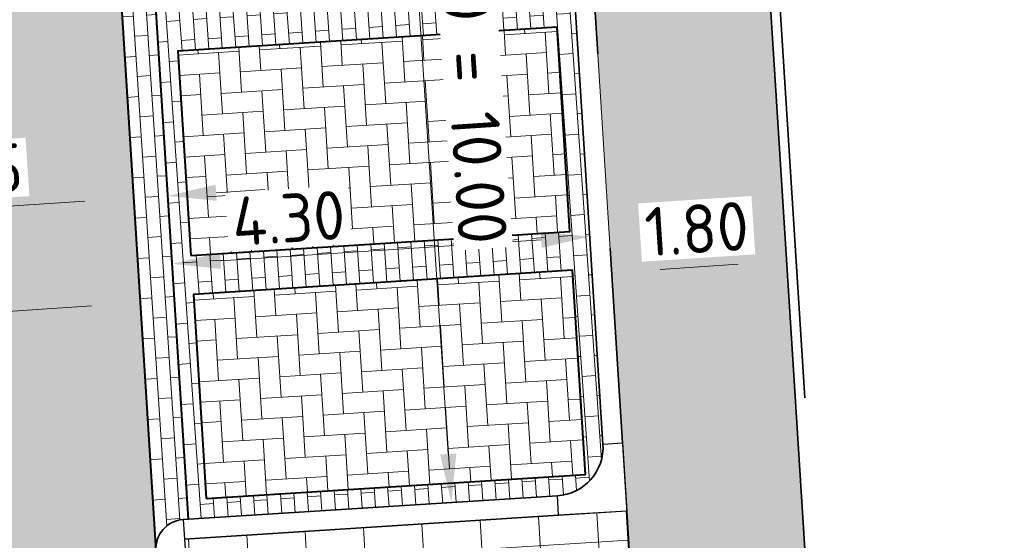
# Model space of a CAD drawing. Header units: metres. Extents: x 162305 to 163132, y 502542 to 502928.
# Tile 210 of 222: x 162576.26 to 162586.37, y 502826.03 to 502831.37. Entities that reach past the tile are written whole.
import ezdxf

# ---------------------------------------------------------------- set-up
doc = ezdxf.new("R2010")
doc.units = ezdxf.units.M
doc.linetypes.add('VH-OPSLUITBAND-SO', pattern=[10, 4, -2, 2, -2])
doc.linetypes.add('VH-TROTTOIRBAND-SO', pattern=[15, 5, -2, 2, -2, 2, -2])
for name, color, linetype, lineweight in [('N-BH-VH-MATERIAALGRENS-G', 7, 'Continuous', 40), ('N-WE-GR-GRAS-A-200', 62, 'Continuous', 18), ('N-WE-VH-KANTOPSLUITING_VOORKANTBAND-G', 50, 'Continuous', 35), ('N-WE-VH-OPENVERHARDING_BETONSTRAATSTEEN-A', 92, 'Continuous', 18), ('N-WE-VH-OPENVERHARDING_TEGEL-A', 92, 'Continuous', 18), ('NW-HOEKELEMENT PARKEERPLAATS', 2, 'Continuous', 30), ('X-XX-AL-M', 7, 'Continuous', 18)]:
    doc.layers.add(name, color=color, linetype=linetype, lineweight=lineweight)
for name, color, linetype, lineweight, true_color in [('N-BH-VH-VERHARDING_BETONSTRAATSTEEN-Matje', 253, 'Continuous', 13, 0x828282), ('N-BH-VH-VERHARDING_TEGEL-A', 253, 'Continuous', 13, 0x828282), ('N-BH-VH-VERHARDING_TEGEL-Grijs', 253, 'Continuous', 13, 0x828282), ('N-WE-VH-GOOT_BSS-G', 5, 'Continuous', 35, 0x0000ff), ('N-WE-VH-KANTOPSLUITING_OPSLUITBAND_100X200-G', 150, 'VH-OPSLUITBAND-SO', 35, 0x007fff), ('N-WE-VH-KANTOPSLUITING_TROTTOIRBAND_180X200-G', 6, 'VH-TROTTOIRBAND-SO', 35, 0xff00ff), ('N01-WE-VH-OPENVERHARDING_BETONSTRAATSTEEN-A', 32, 'Continuous', 18, 0xbd5e00)]:
    doc.layers.add(name, color=color, linetype=linetype, lineweight=lineweight, true_color=true_color)
doc.layers.add('X-XX-AL-HULPLIJN 01-G', color=1, linetype='Continuous', lineweight=18, true_color=0xff0000, plot=False)
doc.styles.add('NLCS-ISO-M200-T25', font='NLCS-ISO.ttf', dxfattribs={"height": 0.5})
doc.dimstyles.new('NLCS-M200-T25-PIJL_L2_H2', dxfattribs={"dimscale": 0.2, "dimtxt": 2.5, "dimasz": 2.5, "dimexe": 2, "dimexo": 2, "dimgap": 0.7, "dimtad": 1, "dimzin": 0, "dimdsep": 46, "dimtxsty": 'NLCS-ISO-M200-T25', "dimcen": 0, "dimdle": 2, "dimclrd": 256, "dimclre": 256, "dimclrt": 256, "dimazin": 0, "dimtfac": 1, "dimtdec": 3, "dimtofl": 0, "dimtmove": 0, "dimatfit": 3, "dimfxl": 2, "dimfxlon": 1, "dimtfillclr": 256, "dimtolj": 1, "dimtzin": 0, "dimlwd": -1, "dimlwe": -1, "dimarcsym": 0})

# ---------------------------------------------------------------- blocks, each defined once
blk = doc.blocks.new('*D351')
at = {"layer": 'Defpoints', "color": 0, "transparency": 16777216}
for p in [(162572.305833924, 502828.1286713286), (162572.3278298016, 502827.7913680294), (162577.5437203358, 502827.7049625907)]:
    blk.add_point(p, dxfattribs=at)
at = {"layer": 'X-XX-AL-M', "transparency": 16777216}
for p, q in [((162577.5176912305, 502828.1041147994), (162577.4679981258, 502828.86615069)), ((162572.305833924, 502828.1286713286), (162572.2798048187, 502828.5278235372)), ((162576.9950869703, 502828.4344620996), (162572.8047741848, 502828.1612077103))]:
    blk.add_line(p, q, dxfattribs=at)
for points in [[(162576.98966424, 502828.5176188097), (162577.0005097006, 502828.3513053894), (162577.4940272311, 502828.4669984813)], [(162572.7993514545, 502828.2443644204), (162572.8101969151, 502828.0780510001), (162572.305833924, 502828.1286713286)]]:
    blk.add_solid(points, dxfattribs=at)
at = {"layer": 'X-XX-AL-M', "transparency": 16777216, "insert": (162574.8745521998, 502828.6870083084), "char_height": 0.5, "attachment_point": 5, "rotation": 3.7310310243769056, "style": 'NLCS-ISO-M200-T25', "bg_fill": 3, "box_fill_scale": 1.1, "bg_fill_color": 256, "bg_fill_true_color": 13158600, "bg_fill_transparency": 0}
blk.add_mtext('\\A1;5.20', dxfattribs=at)
blk = doc.blocks.new('*D352')
at = {"layer": 'Defpoints', "color": 0, "transparency": 16777216}
for p in [(162577.7754460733, 502829.5639932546), (162577.8184295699, 502828.9048481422), (162577.4851582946, 502828.6296356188)]:
    blk.add_point(p, dxfattribs=at)
at = {"layer": 'X-XX-AL-M', "transparency": 16777216}
for p, q in [((162577.7924004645, 502829.3040003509), (162577.7494169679, 502829.9631454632)), ((162577.4517442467, 502829.1420347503), (162577.3996860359, 502829.9403391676)), ((162578.2743863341, 502829.5965296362), (162578.7733265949, 502829.6290660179)), ((162576.9267748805, 502829.5086505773), (162575.0507594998, 502829.3863137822))]:
    blk.add_line(p, q, dxfattribs=at)
for points in [[(162578.2689636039, 502829.6796863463), (162578.2798090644, 502829.513372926), (162577.7754460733, 502829.5639932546)], [(162576.9213521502, 502829.5918072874), (162576.9321976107, 502829.4254938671), (162577.4257151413, 502829.541186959)]]:
    blk.add_solid(points, dxfattribs=at)
at = {"layer": 'X-XX-AL-M', "transparency": 16777216, "insert": (162575.713918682, 502829.8203873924), "char_height": 0.5, "attachment_point": 5, "rotation": 3.7310310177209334, "style": 'NLCS-ISO-M200-T25', "bg_fill": 3, "box_fill_scale": 1.1, "bg_fill_color": 256, "bg_fill_true_color": 13158600, "bg_fill_transparency": 0}
blk.add_mtext('\\A1;0.35', dxfattribs=at)
blk = doc.blocks.new('*D353')
at = {"layer": 'Defpoints', "color": 0, "transparency": 16777216}
for p in [(162582.1114772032, 502829.146107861), (162582.1214700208, 502828.9928695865), (162577.8262720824, 502828.7810177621)]:
    blk.add_point(p, dxfattribs=at)
at = {"layer": 'X-XX-AL-M', "transparency": 16777216}
for p, q in [((162582.1114772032, 502829.146107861), (162582.0854480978, 502829.5452600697)), ((162577.8207105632, 502828.8663027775), (162577.7946814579, 502829.2654549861)), ((162578.3196508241, 502828.8988391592), (162581.6125369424, 502829.1135714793))]:
    blk.add_line(p, q, dxfattribs=at)
for points in [[(162581.6071142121, 502829.1967281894), (162581.6179596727, 502829.0304147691), (162582.1114772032, 502829.146107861)], [(162578.3142280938, 502828.9819958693), (162578.3250735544, 502828.8156824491), (162577.8207105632, 502828.8663027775)]]:
    blk.add_solid(points, dxfattribs=at)
at = {"layer": 'X-XX-AL-M', "transparency": 16777216, "insert": (162579.0176780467, 502829.3351865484), "char_height": 0.5, "attachment_point": 5, "rotation": 3.7310310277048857, "style": 'NLCS-ISO-M200-T25', "bg_fill": 3, "box_fill_scale": 1.1, "bg_fill_color": 256, "bg_fill_true_color": 13158600, "bg_fill_transparency": 0}
blk.add_mtext('\\A1;4.30', dxfattribs=at)
blk = doc.blocks.new('*D354')
at = {"layer": 'Defpoints', "color": 0, "transparency": 16777216}
for p in [(162584.0901810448, 502829.5501802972), (162582.3099768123, 502829.1806700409), (162582.3362424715, 502828.7778903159)]:
    blk.add_point(p, dxfattribs=at)
at = {"layer": 'X-XX-AL-M', "transparency": 16777216}
for p, q in [((162584.1162101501, 502829.1510280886), (162584.1589316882, 502828.4959000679)), ((162583.633962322, 502828.8625158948), (162582.8351827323, 502828.8104266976)), ((162582.3360059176, 502828.7815178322), (162582.3622715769, 502828.3787381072))]:
    blk.add_line(p, q, dxfattribs=at)
for points in [[(162583.6285395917, 502828.9456726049), (162583.6393850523, 502828.7793591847), (162584.1329025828, 502828.8950522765)], [(162582.8297600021, 502828.8935834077), (162582.8406054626, 502828.7272699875), (162582.3362424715, 502828.7778903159)]]:
    blk.add_solid(points, dxfattribs=at)
at = {"layer": 'X-XX-AL-M', "transparency": 16777216, "insert": (162583.2091941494, 502829.2256446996), "char_height": 0.5, "attachment_point": 5, "rotation": 3.7310310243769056, "style": 'NLCS-ISO-M200-T25', "bg_fill": 3, "box_fill_scale": 1.1, "bg_fill_color": 256, "bg_fill_true_color": 13158600, "bg_fill_transparency": 0}
blk.add_mtext('\\A1;1.80', dxfattribs=at)
blk = doc.blocks.new('*D355')
at = {"layer": 'Defpoints', "color": 0, "transparency": 16777216}
for p in [(162580.0399379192, 502836.3959186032), (162580.690667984, 502826.4170761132), (162580.7012617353, 502826.4177669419)]:
    blk.add_point(p, dxfattribs=at)
at = {"layer": 'X-XX-AL-M', "transparency": 16777216}
for p, q in [((162580.0399379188, 502836.3959186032), (162579.64078571, 502836.3698894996)), ((162580.0724743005, 502835.8969783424), (162580.6581316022, 502826.916016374)), ((162580.690667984, 502826.4170761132), (162580.2915157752, 502826.3910470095))]:
    blk.add_line(p, q, dxfattribs=at)
for points in [[(162580.1556310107, 502835.9024010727), (162579.9893175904, 502835.8915556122), (162580.0399379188, 502836.3959186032)], [(162580.7412883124, 502826.9214391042), (162580.5749748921, 502826.9105936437), (162580.690667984, 502826.4170761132)]]:
    blk.add_solid(points, dxfattribs=at)
at = {"layer": 'X-XX-AL-M', "transparency": 16777216, "insert": (162580.8043703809, 502831.4351293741), "char_height": 0.5, "attachment_point": 5, "rotation": 273.7310310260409, "style": 'NLCS-ISO-M200-T25', "bg_fill": 3, "box_fill_scale": 1.1, "bg_fill_color": 256, "bg_fill_true_color": 13158600, "bg_fill_transparency": 0}
blk.add_mtext('\\A1;4 x 2,50 = 10.00', dxfattribs=at)

msp = doc.modelspace()

# ---------------------------------------------------------------- hatches: boundary and pattern name
at = {"layer": 'N-WE-GR-GRAS-A-200'}
h = msp.add_hatch(dxfattribs=at)
h.set_pattern_fill('AGR-GRAS_02-SO', color=256, scale=0.2, style=0, pattern_type=2)
h.set_pattern_definition([(0, (0, 0), (2, 2), [0.5, -1.5]), (0, (1.1, 1.2), (2, 2), [0.5, -1.5]), (90, (0.2, 0.7000000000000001), (-2, 2), [0.5, -1.5]), (90, (1, 1.4), (-2, 2), [0.5, -1.5]), (45, (0.4, 1.4), (0, 2.00000000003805), [0.5, -2.328427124]), (135, (1.1, 0), (-2.00000000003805, 0), [0.5, -2.328427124]), (26.56505119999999, (0.5, 0.6000000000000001), (2.000000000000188, 8.001289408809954e-10), [0.5, -3.972135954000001]), (26.56505119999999, (1.4, 1.6), (2.000000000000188, 8.001289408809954e-10), [0.5, -3.972135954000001]), (63.43494882, (1.4, 0), (1.019972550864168e-10, 2.000000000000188), [0.4999999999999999, -3.972135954]), (63.43494882, (0.5, 0.9), (1.019972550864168e-10, 2.000000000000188), [0.4999999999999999, -3.972135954]), (63.43494882, (1.2, 0.4), (1.019972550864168e-10, 2.000000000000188), [0.4999999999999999, -3.972135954]), (116.5650512, (0, 1.1), (-8.00129740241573e-10, 2.000000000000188), [0.4999999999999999, -3.972135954]), (153.43494882, (0.4, 0.3), (-2.000000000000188, 1.019979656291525e-10), [0.5, -3.972135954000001])])
h.paths.add_polyline_path([(162421.5165590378, 502819.7260517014), (162435.0341480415, 502820.5761715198), (162435.1688183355, 502820.4316233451), (162435.3426501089, 502820.2749681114), (162435.552850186, 502820.1206294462), (162435.8967156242, 502819.9441172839), (162436.2277402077, 502819.8405780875), (162436.6488709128, 502819.7886927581), (162442.0138132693, 502820.0949395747), (162442.1810611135, 502820.2103278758), (162442.3248732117, 502817.9525913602), (162445.007909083, 502818.1234939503), (162446.2444226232, 502817.2507322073), (162443.1915292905, 502817.0609060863), (162443.5109028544, 502811.9245559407), (162442.5054510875, 502811.8576059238), (162442.17, 502817.226), (162424.634, 502816.1300000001), (162424.643, 502815.982), (162424.9671399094, 502810.7714661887), (162422.0807124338, 502810.5898051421)])
edge = h.paths.add_edge_path(flags=16)
edge.add_ellipse((162362.043387, 502852.5697739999), major_axis=(-0.002383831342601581, 0.03742427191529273), ratio=0.9992283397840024, start_angle=0, end_angle=360, ccw=False)
edge = h.paths.add_edge_path(flags=16)
edge.add_ellipse((162362.5847170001, 502843.0740939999), major_axis=(-0.002383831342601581, 0.03742427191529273), ratio=0.9992283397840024, start_angle=0, end_angle=360, ccw=False)
edge = h.paths.add_edge_path(flags=16)
edge.add_ellipse((162361.374981, 502862.4700579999), major_axis=(-0.002383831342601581, 0.03742427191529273), ratio=0.9992283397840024, start_angle=0, end_angle=360, ccw=False)
h.paths.add_polyline_path([(162362.2190213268, 502859.5504481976), (162362.3188333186, 502859.5565773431), (162363.5149332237, 502840.0783135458), (162363.4151212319, 502840.0721844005), (162363.4427023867, 502839.6230304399), (162363.5425143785, 502839.6291595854), (162363.6292576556, 502838.2165615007), (162362.8224999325, 502838.1585549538), (162362.7862460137, 502838.484052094), (162362.7876825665, 502838.4841989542), (162362.7580411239, 502838.7741446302), (162362.163, 502845.4909999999), (162360.89836909, 502866.6763346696), (162361.8778000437, 502866.7387219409), (162362.2912521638, 502860.0057313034), (162362.191440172, 502859.9996021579)])
h.paths.add_polyline_path([(162370.3601271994, 502859.1295107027), (162370.1821962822, 502861.9228857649), (162370.463, 502861.9199999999), (162370.486, 502861.4019999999), (162370.7786257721, 502861.4149999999), (162370.814, 502860.8959999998), (162371.3365986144, 502860.9349999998), (162371.387, 502859.961), (162371.777, 502859.9789999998), (162371.7795167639, 502859.2226011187)])
edge = h.paths.add_edge_path(flags=16)
edge.add_ellipse((162389.543764, 502924.3068979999), major_axis=(-0.002385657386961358, 0.03745293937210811), ratio=0.9992283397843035, start_angle=0, end_angle=360, ccw=False)
edge = h.paths.add_edge_path(flags=16)
edge.add_ellipse((162379.964316, 502923.7109299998), major_axis=(-0.002385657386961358, 0.03745293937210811), ratio=0.9992283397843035, start_angle=0, end_angle=360, ccw=False)
h.paths.add_polyline_path([(162371.042, 502923.0409999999), (162371.029, 502923.5469999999), (162371.0223638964, 502923.6548720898), (162398.1123599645, 502925.3046281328), (162398.1452615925, 502924.7643634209)])
edge = h.paths.add_edge_path(flags=16)
edge.add_ellipse((162472.361153, 502871.472719), major_axis=(-0.002385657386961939, 0.03745293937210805), ratio=0.9992283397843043, start_angle=0, end_angle=360, ccw=False)
edge = h.paths.add_edge_path(flags=16)
edge.add_ellipse((162472.2864730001, 502872.403486), major_axis=(-0.002385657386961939, 0.03745293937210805), ratio=0.9992283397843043, start_angle=0, end_angle=360, ccw=False)
edge = h.paths.add_edge_path(flags=16)
edge.add_ellipse((162481.3114880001, 502872.9735409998), major_axis=(-0.002385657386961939, 0.03745293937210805), ratio=0.9992283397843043, start_angle=0, end_angle=360, ccw=False)
edge = h.paths.add_edge_path(flags=16)
edge.add_ellipse((162481.4002010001, 502872.0775119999), major_axis=(-0.002385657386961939, 0.03745293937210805), ratio=0.9992283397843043, start_angle=0, end_angle=360, ccw=False)
edge = h.paths.add_edge_path(flags=16)
edge.add_ellipse((162491.4805440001, 502873.637313), major_axis=(-0.002385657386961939, 0.03745293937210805), ratio=0.9992283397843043, start_angle=0, end_angle=360, ccw=False)
edge = h.paths.add_edge_path()
edge.add_line((162491.6143036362, 502871.717545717), (162490.495948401, 502871.6572610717))
edge.add_line((162490.495948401, 502871.6572610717), (162490.4911206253, 502871.770458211))
edge.add_line((162490.4911206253, 502871.770458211), (162478.1572766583, 502870.9921482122))
edge.add_line((162478.1572766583, 502870.9921482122), (162470.9743753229, 502870.6049558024))
edge.add_line((162470.9743753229, 502870.6049558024), (162470.8563556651, 502872.5000220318))
edge.add_line((162470.8563556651, 502872.5000220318), (162485.6270000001, 502873.4150000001))
edge.add_line((162485.6270000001, 502873.4150000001), (162493.227, 502873.874))
edge.add_line((162493.227, 502873.874), (162492.8458826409, 502880.3916842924))
edge.add_line((162492.8458826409, 502880.3916842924), (162493.9870089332, 502880.4646632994))
edge.add_line((162493.9870089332, 502880.4646632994), (162494.5185704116, 502871.8740994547))
edge.add_line((162494.5185704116, 502871.8740994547), (162491.6457403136, 502871.7192403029))
edge.add_ellipse((162491.6281880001, 502871.7524060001), major_axis=(-0.002385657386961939, 0.03745293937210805), ratio=0.9992283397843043, start_angle=204.2610710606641, end_angle=514.6215030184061)
h.paths.add_polyline_path([(162503.0755587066, 502855.4427169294), (162503.1753678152, 502855.4488928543), (162503.1815437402, 502855.3490837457), (162507.7228581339, 502855.6300883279), (162508.3250288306, 502845.8984091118), (162508.8258166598, 502845.9293965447), (162509.9220368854, 502845.9962164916), (162508.4797209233, 502869.3054814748), (162502.5611213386, 502868.9392541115), (162502.3616388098, 502868.2951169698), (162502.3731368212, 502866.8913389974)])
h.paths.add_polyline_path([(162538.7342247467, 502870.4526310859), (162538.7367962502, 502870.458550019), (162538.7430412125, 502870.4777147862), (162538.7473811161, 502870.496931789), (162538.7498959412, 502870.5159468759), (162538.7507036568, 502870.5345366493), (162538.7498980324, 502870.5531265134), (162538.7473853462, 502870.5721418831), (162538.7430476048, 502870.5913593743), (162538.7368047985, 502870.6105248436), (162538.7286236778, 502870.6293614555), (162538.7222540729, 502870.6408522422), (162538.7033428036, 502870.9382040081), (162537.9507959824, 502870.8903428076), (162537.9680789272, 502870.6185940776), (162537.964609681, 502870.6106081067), (162537.9583653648, 502870.5914438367), (162537.9540258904, 502870.5722273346), (162537.9515112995, 502870.5532127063), (162537.9507036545, 502870.5346233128), (162537.9515092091, 502870.5160338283), (162537.9540216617, 502870.4970189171), (162537.9583589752, 502870.4778019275), (162537.964601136, 502870.4586369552), (162537.9727813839, 502870.4398007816), (162537.9803143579, 502870.4262100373), (162537.9986571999, 502870.137795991), (162538.7512040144, 502870.1856571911)], flags=16)
edge = h.paths.add_edge_path(flags=16)
edge.add_ellipse((162531.9063522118, 502869.9819825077), major_axis=(-0.2500000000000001, 0), ratio=1, start_angle=-146.51130248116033, end_angle=206.7590416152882, ccw=False)
edge.add_line((162532.1148508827, 502870.1199256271), (162532.1295791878, 502870.0945423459))
edge = h.paths.add_edge_path(flags=16)
edge.add_ellipse((162511.918555, 502869.277477), major_axis=(-0.00238565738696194, 0.03745293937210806), ratio=0.9992283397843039, start_angle=0, end_angle=360, ccw=False)
edge = h.paths.add_edge_path(flags=16)
edge.add_ellipse((162522.496849, 502868.4620289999), major_axis=(-0.00238565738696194, 0.03745293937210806), ratio=0.9992283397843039, start_angle=0, end_angle=360, ccw=False)
edge = h.paths.add_edge_path(flags=16)
edge.add_ellipse((162522.447144, 502869.8904319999), major_axis=(-0.00238565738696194, 0.03745293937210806), ratio=0.9992283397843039, start_angle=0, end_angle=360, ccw=False)
edge = h.paths.add_edge_path(flags=16)
edge.add_ellipse((162532.378619, 502869.05672), major_axis=(-0.00238565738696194, 0.03745293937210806), ratio=0.9992283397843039, start_angle=0, end_angle=360, ccw=False)
edge = h.paths.add_edge_path()
edge.add_line((162511.9016605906, 502867.7473060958), (162510.2102112, 502867.6449842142))
edge.add_line((162510.2102112, 502867.6449842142), (162510.1085309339, 502869.3060766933))
edge.add_line((162510.1085309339, 502869.3060766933), (162538.7403474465, 502871.0777381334))
edge.add_line((162538.7403474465, 502871.0777381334), (162538.8441031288, 502869.3771517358))
edge.add_line((162538.8441031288, 502869.3771517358), (162511.9425193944, 502867.7497777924))
edge.add_ellipse((162511.920191, 502867.7799310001), major_axis=(-0.00238565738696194, 0.03745293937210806), ratio=0.9992283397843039, start_angle=212.895373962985, end_angle=506.7391838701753)
edge = h.paths.add_edge_path(flags=16)
edge.add_ellipse((162554.016631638, 502704.4069191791), major_axis=(-0.2500000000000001, 0), ratio=1, start_angle=-19.78060631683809, end_angle=333.4897362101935, ccw=False)
edge.add_line((162553.7813827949, 502704.4915240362), (162553.7929180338, 502704.5185087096))
edge = h.paths.add_edge_path()
edge.add_ellipse((162551.4431023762, 502714.7606002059), major_axis=(-0.5786424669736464, 0), ratio=1, start_angle=88.32756619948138, end_angle=98.42476321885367)
edge.add_line((162551.5278796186, 502714.1882018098), (162556.303, 502714.513))
edge.add_line((162556.303, 502714.513), (162556.577, 502710.1250000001))
edge.add_line((162556.577, 502710.1250000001), (162556.776, 502710.137))
edge.add_line((162556.776, 502710.137), (162556.8456714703, 502709.2360332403))
edge.add_line((162556.8456714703, 502709.2360332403), (162552.7317102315, 502708.9739843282))
edge.add_line((162552.7317102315, 502708.9739843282), (162552.9859847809, 502704.982074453))
edge.add_line((162552.9859847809, 502704.982074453), (162557.1540978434, 502705.2475726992))
edge.add_line((162557.1540978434, 502705.2475726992), (162557.1710000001, 502705.029))
edge.add_line((162557.1710000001, 502705.029), (162577.095, 502706.273))
edge.add_line((162577.095, 502706.273), (162577.2190000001, 502706.8259999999))
edge.add_line((162577.2190000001, 502706.8259999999), (162577.3048540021, 502705.3783479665))
edge.add_line((162577.3048540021, 502705.3783479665), (162549.7918656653, 502703.6927452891))
edge.add_line((162549.7918656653, 502703.6927452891), (162549.1598177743, 502713.8137040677))
edge.add_line((162549.1598177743, 502713.8137040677), (162549.361875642, 502713.8262496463))
edge.add_line((162549.361875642, 502713.8262496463), (162549.3556780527, 502713.9260674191))
edge.add_line((162549.3556780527, 502713.9260674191), (162550.2635827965, 502713.9824417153))
edge.add_ellipse((162550.2202014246, 502714.6810961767), major_axis=(-0.7000000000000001, 0), ratio=1, start_angle=93.55309047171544, end_angle=128.9931781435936)
edge.add_line((162550.6606609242, 502714.1370415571), (162551.426214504, 502714.1822042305))
edge = h.paths.add_edge_path(flags=16)
edge.add_ellipse((162508.182291, 502708.9626890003), major_axis=(-0.002385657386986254, 0.03745293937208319), ratio=0.9992283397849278, start_angle=0, end_angle=360, ccw=False)
edge = h.paths.add_edge_path(flags=16)
edge.add_ellipse((162498.418432, 502708.1386420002), major_axis=(-0.002385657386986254, 0.03745293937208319), ratio=0.9992283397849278, start_angle=0, end_angle=360, ccw=False)
edge = h.paths.add_edge_path(flags=16)
edge.add_ellipse((162487.92888, 502707.676082), major_axis=(-0.002385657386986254, 0.03745293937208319), ratio=0.9992283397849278, start_angle=0, end_angle=360, ccw=False)
edge = h.paths.add_edge_path(flags=16)
edge.add_ellipse((162478.21442, 502707.1048410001), major_axis=(-0.002385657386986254, 0.03745293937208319), ratio=0.9992283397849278, start_angle=0, end_angle=360, ccw=False)
h.paths.add_polyline_path([(162476.6849999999, 502707.0870000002), (162505.879, 502708.9120000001), (162539.79, 502710.978), (162539.8512384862, 502709.9872224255), (162476.7460532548, 502706.0992192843)])
edge = h.paths.add_edge_path(flags=16)
edge.add_ellipse((162395.834261, 502721.3618740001), major_axis=(-0.002383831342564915, 0.03742427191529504), ratio=0.999228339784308, start_angle=0, end_angle=360, ccw=False)
edge = h.paths.add_edge_path(flags=16)
edge.add_ellipse((162396.470102, 502711.1848960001), major_axis=(-0.002383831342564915, 0.03742427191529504), ratio=0.999228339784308, start_angle=0, end_angle=360, ccw=False)
edge = h.paths.add_edge_path()
edge.add_line((162395.3827017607, 502731.7149209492), (162396.765, 502708.907))
edge.add_line((162396.765, 502708.907), (162397.0362159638, 502704.3002450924))
edge.add_line((162397.0362159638, 502704.3002450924), (162396.2952306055, 502704.2557530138))
edge.add_line((162396.2952306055, 502704.2557530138), (162395.7976409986, 502704.6969723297))
edge.add_line((162395.7976409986, 502704.6969723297), (162394.0179850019, 502733.9348903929))
edge.add_line((162394.0179850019, 502733.9348903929), (162394.9004865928, 502734.9337845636))
edge.add_line((162394.9004865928, 502734.9337845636), (162395.1865293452, 502734.9517658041))
edge.add_line((162395.1865293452, 502734.9517658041), (162395.3786342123, 502731.7820354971))
edge.add_ellipse((162395.364097, 502731.7474740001), major_axis=(-0.002383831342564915, 0.03742427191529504), ratio=0.999228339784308, start_angle=333.5251489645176, end_angle=566.1216927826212)
edge = h.paths.add_edge_path(flags=16)
edge.add_ellipse((162599.331135, 502707.3641609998), major_axis=(-0.002385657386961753, 0.03745293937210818), ratio=0.9992283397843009, start_angle=0, end_angle=360, ccw=False)
edge = h.paths.add_edge_path(flags=16)
edge.add_ellipse((162589.564927, 502706.8229459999), major_axis=(-0.002385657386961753, 0.03745293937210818), ratio=0.9992283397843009, start_angle=0, end_angle=360, ccw=False)
edge = h.paths.add_edge_path()
edge.add_ellipse((162583.9606018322, 502706.2395809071), major_axis=(-0.25, 0), ratio=1, start_angle=93.48921757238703, end_angle=273.4892176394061)
edge.add_line((162583.9453866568, 502706.4891174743), (162583.9425624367, 502706.5354361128))
edge.add_line((162583.9425624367, 502706.5354361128), (162608.977, 502708.0619999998))
edge.add_line((162608.977, 502708.0619999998), (162609.0222481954, 502707.3215365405))
edge.add_line((162609.0222481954, 502707.3215365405), (162583.9881483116, 502705.7878047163))
edge.add_line((162583.9881483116, 502705.7878047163), (162583.9758170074, 502705.9900443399))
edge = h.paths.add_edge_path(flags=16)
edge.add_ellipse((162616.1438289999, 502666.5185710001), major_axis=(-0.002383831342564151, 0.03742427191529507), ratio=0.9992283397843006, start_angle=0, end_angle=360, ccw=False)
edge = h.paths.add_edge_path(flags=16)
edge.add_ellipse((162615.418174, 502676.4011740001), major_axis=(-0.002383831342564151, 0.03742427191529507), ratio=0.9992283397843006, start_angle=0, end_angle=360, ccw=False)
edge = h.paths.add_edge_path()
edge.add_ellipse((162615.4285143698, 502664.8072041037), major_axis=(-0.25, 0), ratio=1, start_angle=33.48920055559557, end_angle=333.4892346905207)
edge.add_line((162615.2048017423, 502664.9187955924), (162615.1525454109, 502664.9448619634))
edge.add_line((162615.1525454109, 502664.9448619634), (162613.958497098, 502684.041838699))
edge.add_line((162613.958497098, 502684.041838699), (162615.1414976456, 502684.115805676))
edge.add_line((162615.1414976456, 502684.115805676), (162615.159, 502683.7990000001))
edge.add_line((162615.159, 502683.7990000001), (162616.3066053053, 502665.5481842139))
edge.add_line((162616.3066053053, 502665.5481842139), (162616.3033225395, 502665.5336481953))
edge.add_line((162616.3033225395, 502665.5336481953), (162616.3008077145, 502665.514633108))
edge.add_line((162616.3008077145, 502665.514633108), (162616.2999999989, 502665.4960433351))
edge.add_line((162616.2999999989, 502665.4960433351), (162616.3008056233, 502665.4774534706))
edge.add_line((162616.3008056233, 502665.4774534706), (162616.3033183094, 502665.4584381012))
edge.add_line((162616.3033183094, 502665.4584381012), (162616.3076560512, 502665.4392206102))
edge.add_line((162616.3076560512, 502665.4392206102), (162616.3138988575, 502665.4200551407))
edge.add_line((162616.3138988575, 502665.4200551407), (162616.314791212, 502665.4180005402))
edge.add_line((162616.314791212, 502665.4180005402), (162616.722, 502658.942))
edge.add_line((162616.722, 502658.942), (162615.5333526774, 502658.8544320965))
edge.add_line((162615.5333526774, 502658.8544320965), (162615.1717733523, 502664.6373404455))
edge.add_line((162615.1717733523, 502664.6373404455), (162615.2200169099, 502664.6692591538))
h.paths.add_polyline_path([(162613.8066207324, 502655.3830135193), (162613.5983157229, 502658.7118775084), (162613.6383711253, 502658.7148283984), (162613.9336933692, 502653.9916007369), (162582.143659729, 502652.0176703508), (162582.0627495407, 502653.3171170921)])
h.paths.add_polyline_path([(162630.4243863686, 502647.5564365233), (162630.6988101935, 502642.625785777), (162628.400261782, 502642.4938657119), (162627.7770362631, 502642.4580970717), (162627.7860277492, 502642.2775601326), (162603.4329293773, 502640.7654094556), (162603.1143130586, 502645.8967066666), (162602.0771908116, 502645.8411463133), (162602.1052835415, 502645.3920240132), (162602.140627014, 502645.3942347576), (162602.4673671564, 502640.0490361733), (162633.8554516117, 502641.9628847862), (162634.1446303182, 502641.9819357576), (162633.8808725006, 502644.367061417), (162633.7172807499, 502644.9995907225), (162633.3784737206, 502645.7268571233), (162632.876258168, 502646.363503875), (162632.2858631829, 502646.8539192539), (162631.6236958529, 502647.2106270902)])
edge = h.paths.add_edge_path(flags=16)
edge.add_ellipse((162567.844551, 502652.1996749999), major_axis=(-0.002385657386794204, 0.03745293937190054), ratio=0.9992283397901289, start_angle=0, end_angle=360, ccw=False)
edge = h.paths.add_edge_path()
edge.add_line((162548.0456737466, 502650.7682154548), (162548.0302749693, 502651.0150177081))
edge.add_line((162548.0302749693, 502651.0150177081), (162549.486, 502651.1087671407))
edge.add_line((162549.486, 502651.1087671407), (162549.486, 502650.5171653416))
edge.add_line((162549.486, 502650.5171653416), (162550.286, 502650.5171653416))
edge.add_line((162550.286, 502650.5171653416), (162550.286, 502651.1602875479))
edge.add_line((162550.286, 502651.1602875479), (162558.5596133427, 502651.6931124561))
edge.add_ellipse((162558.586846, 502651.7189099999), major_axis=(-0.002385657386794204, 0.03745293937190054), ratio=0.9992283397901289, start_angle=129.7834060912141, end_angle=230.2967654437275)
edge.add_line((162558.6171626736, 502651.6968186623), (162573.8774278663, 502652.679587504))
edge.add_line((162573.8774278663, 502652.679587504), (162573.9442433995, 502651.6087087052))
edge.add_line((162573.9442433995, 502651.6087087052), (162548.0933813, 502650.003587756))
edge.add_line((162548.0933813, 502650.003587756), (162548.0496484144, 502650.7045118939))
edge.add_ellipse((162548.027968, 502650.7351350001), major_axis=(-0.002385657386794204, 0.03745293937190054), ratio=0.9992283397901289, start_angle=211.6726546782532, end_angle=328.1783617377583)
edge = h.paths.add_edge_path(flags=16)
edge.add_ellipse((162430.664854, 502659.8648859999), major_axis=(-0.002385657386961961, 0.03745293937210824), ratio=0.999228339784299, start_angle=0, end_angle=360, ccw=False)
edge = h.paths.add_edge_path(flags=16)
edge.add_ellipse((162420.419076, 502659.6422339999), major_axis=(-0.002385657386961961, 0.03745293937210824), ratio=0.999228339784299, start_angle=0, end_angle=360, ccw=False)
edge = h.paths.add_edge_path(flags=16)
edge.add_ellipse((162411.255758, 502659.1550639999), major_axis=(-0.002385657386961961, 0.03745293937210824), ratio=0.999228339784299, start_angle=0, end_angle=360, ccw=False)
h.paths.add_polyline_path([(162435.5066193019, 502661.0433013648), (162435.3233302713, 502659.8573135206), (162409.6329158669, 502658.2621252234), (162409.5620526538, 502659.4211363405), (162417.3110000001, 502659.9086496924), (162417.3110000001, 502659.5641653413), (162418.1110000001, 502659.5641653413), (162418.1110000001, 502659.9623525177)])
edge = h.paths.add_edge_path()
edge.add_arc((162406.536, 502665.135), 0.2500000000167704, 314.1360549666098, 386.7590416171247)
edge.add_line((162406.759226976, 502665.2475598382), (162406.7444974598, 502665.27294495))
edge.add_arc((162406.5359999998, 502665.135), 0.2500000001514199, 33.48920055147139, 53.15212306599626)
edge.add_line((162406.685923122, 502665.3350576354), (162405.617, 502682.119))
edge.add_line((162405.617, 502682.119), (162404.587, 502699.361))
edge.add_line((162404.587, 502699.361), (162405.1143578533, 502699.3935952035))
edge.add_line((162405.1143578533, 502699.3935952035), (162407.5658656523, 502659.2976883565))
edge.add_line((162407.5658656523, 502659.2976883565), (162407.0728233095, 502659.2672141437))
edge.add_line((162407.0728233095, 502659.2672141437), (162407.068, 502659.3430000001))
edge.add_line((162407.068, 502659.3430000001), (162407.062, 502659.4299999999))
edge.add_line((162407.062, 502659.4299999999), (162406.7100911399, 502664.9555779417))
h.paths.add_polyline_path([(162384.1750049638, 502626.9891315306), (162385.0461632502, 502626.5921299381), (162372.824584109, 502599.0138271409), (162371.3350000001, 502595.4950000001), (162370.7215316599, 502593.4947695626), (162370.3940593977, 502591.742593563), (162370.27, 502590.8190000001), (162370.22, 502589.0400000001), (162370.38, 502587.0300000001), (162370.565, 502585.909), (162371.415, 502583.295), (162372.1925058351, 502581.7065360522), (162370.9084498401, 502584.3298946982), (162369.965918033, 502586.8058962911), (162369.7468094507, 502588.0398939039), (162369.6159284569, 502589.5431637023), (162369.6091660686, 502591.0279743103), (162369.7646776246, 502592.5846402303), (162370.1565436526, 502594.4288020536), (162370.7452851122, 502596.21519706), (162373.7388263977, 502603.1545829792), (162382.0728048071, 502622.3892297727), (162383.9823001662, 502627.0156439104)])
h.paths.add_polyline_path([(162633.5463762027, 502600.5126540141), (162633.8283551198, 502595.9714000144), (162634.9231162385, 502596.039376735), (162635.3607743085, 502596.0881576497), (162635.8073451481, 502596.2543479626), (162636.1271517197, 502596.4813361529), (162636.3947428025, 502596.7820698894), (162636.6092821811, 502597.1852952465), (162636.6796266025, 502597.5214881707), (162636.6916618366, 502597.8519463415), (162636.4580000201, 502601.6318122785), (162636.458, 502601.6900000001), (162604.9018155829, 502599.7525513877), (162604.8522315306, 502599.7495070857), (162605.1491306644, 502595.6509770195), (162605.3252974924, 502595.0911310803), (162605.5291921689, 502594.7712351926), (162606.0306337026, 502594.3268080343), (162606.4894983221, 502594.1006345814), (162606.9796067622, 502594.0141961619), (162607.3978853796, 502594.0296818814), (162607.3792933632, 502594.3291052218), (162607.4791011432, 502594.3353025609), (162607.1971222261, 502598.8765565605)])
at = {"layer": 'N-WE-VH-OPENVERHARDING_BETONSTRAATSTEEN-A', "true_color": 0x333333}
h = msp.add_hatch(dxfattribs=at)
h.set_pattern_fill('AVH-BSS_DIKFORMAAT_HALFST', color=250, scale=2, angle=3.757218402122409, pattern_type=2)
h.set_pattern_definition([(3.757218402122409, (0, 0), (0.3995457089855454, 0.2336840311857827), [0.138, -0.138]), (93.75721840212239, (0, 0), (-0.1377033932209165, -0.009042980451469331), [])])
h.paths.add_polyline_path([(162577.3547701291, 502836.2258596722), (162577.3048701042, 502836.2226993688, -0.4142135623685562), (162576.9865081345, 502836.5031376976), (162577.6564924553, 502825.9243324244, -0.4142135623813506), (162577.9369307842, 502826.2426943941), (162577.9868308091, 502826.2458546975)])
h = msp.add_hatch(dxfattribs=at)
h.set_pattern_fill('AVH-BSS_DIKFORMAAT_HALFST', color=250, scale=2, angle=184, pattern_type=2)
h.set_pattern_definition([(184, (0, 0), (-0.3985519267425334, -0.2353749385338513), [0.138, -0.138]), (273.9999999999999, (0, 0), (0.1376638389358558, 0.009626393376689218), [])])
h.paths.add_polyline_path([(162581.6777753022, 502835.9986455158, 0.4142135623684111), (162581.1471720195, 502836.4660427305), (162577.3547701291, 502836.2258596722), (162577.9868308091, 502826.2458546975), (162581.7792326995, 502826.4860377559, 0.4142135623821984), (162582.2466299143, 502827.0166410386)])
h.paths.add_polyline_path([(162581.7752437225, 502831.2954019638), (162581.9079764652, 502829.1996009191), (162578.0157745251, 502828.9530972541), (162577.8830417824, 502831.0488982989)], flags=16)
h.paths.add_polyline_path([(162577.857759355, 502831.448098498), (162577.7250266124, 502833.5438995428), (162581.6172285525, 502833.7904032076), (162581.7499612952, 502831.6946021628)], flags=16)
h.paths.add_polyline_path([(162581.9332588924, 502828.8004007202), (162582.0659916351, 502826.7045996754), (162578.173789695, 502826.4580960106), (162578.0410569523, 502828.5538970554)], flags=16)
h.paths.add_polyline_path([(162577.6997441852, 502833.9430997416), (162577.5670114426, 502836.0389007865), (162581.4592133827, 502836.2854044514), (162581.5919461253, 502834.1896034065)], flags=16)
at = {"layer": 'N-WE-VH-OPENVERHARDING_BETONSTRAATSTEEN-A', "true_color": 0xffffff}
h = msp.add_hatch(dxfattribs=at)
h.set_pattern_fill('AVH-BSS_KEIFORMAAT_ELLEBOOG', scale=2, angle=3.567152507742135, pattern_type=2)
h.set_pattern_definition([(3.567152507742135, (162577.5670114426, 502836.0389007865), (0.1965272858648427, 0.2226589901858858), [0.63, -0.21]), (273.5671525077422, (162577.5408797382, 502836.4580870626), (0.1965272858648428, 0.2226589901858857), [0.63, -0.21])])
h.paths.add_polyline_path([(162578.0410569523, 502828.5538970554), (162581.9332588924, 502828.8004007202), (162582.0659916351, 502826.7045996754), (162578.173789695, 502826.4580960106)])
h.paths.add_polyline_path([(162577.8830417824, 502831.0488982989), (162581.7752437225, 502831.2954019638), (162581.9079764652, 502829.1996009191), (162578.0157745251, 502828.9530972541)])
h.paths.add_polyline_path([(162577.7250266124, 502833.5438995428), (162581.6172285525, 502833.7904032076), (162581.7499612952, 502831.6946021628), (162577.857759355, 502831.448098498)])
h.paths.add_polyline_path([(162577.5670114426, 502836.0389007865), (162581.4592133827, 502836.2854044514), (162581.5919461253, 502834.1896034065), (162577.6997441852, 502833.9430997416)])
at = {"layer": 'N-WE-VH-OPENVERHARDING_TEGEL-A', "true_color": 0x333333}
h = msp.add_hatch(dxfattribs=at)
h.set_pattern_fill('AVH-TEGEL_300X300_HALFST', color=250, angle=93.54642834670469, pattern_type=2)
h.set_pattern_definition([(93.54642834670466, (0, 0), (-0.1682699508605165, 0.2901469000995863), [0.3, -0.3]), (183.5464283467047, (0, 0), (0.01855720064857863, -0.2994255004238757), [])])
h.paths.add_polyline_path([(162583.508254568, 502838.7385846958), (162583.508254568, 502838.7368648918), (162583.5342708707, 502838.327796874), (162585.7090115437, 502803.9894438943), (162583.9126107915, 502803.8756707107), (162581.5395864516, 502841.3448496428), (162583.3360898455, 502841.4570021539), (162583.4866092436, 502839.0803563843)])
h = msp.add_hatch(dxfattribs=at)
h.set_pattern_fill('AVH-TEGEL_400X600_BLOK', color=250, angle=93.54079761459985, pattern_type=2)
h.set_pattern_definition([(93.54079761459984, (0, 0), (-0.598854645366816, -0.03705554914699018), []), (183.5407976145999, (0, 0), (0.02470369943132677, -0.399236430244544), [])])
h.paths.add_polyline_path([(162577.8560925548, 502825.936973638), (162577.9558926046, 502825.9432942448), (162577.9495719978, 502826.0430942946), (162582.4904742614, 502826.330681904), (162582.5157566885, 502825.9314817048), (162577.8750543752, 502825.6375734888)])
h.paths.add_polyline_path([(162582.6232070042, 502824.2348808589), (162578.0823047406, 502823.9472932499), (162578.0759841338, 502824.0470932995), (162577.9761840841, 502824.0407726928), (162577.9572222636, 502824.340172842), (162582.597924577, 502824.6340810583)])
h.paths.add_polyline_path([(162578.646168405, 502813.4619674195), (162578.7459684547, 502813.4682880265), (162578.7396478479, 502813.568088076), (162583.2805501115, 502813.8556756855), (162583.3058325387, 502813.4564754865), (162578.6651302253, 502813.1625672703)])
h.paths.add_polyline_path([(162583.388000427, 502812.1590748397), (162583.4132828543, 502811.7598746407), (162578.8723805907, 502811.4722870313), (162578.8660599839, 502811.5720870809), (162578.7662599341, 502811.5657664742), (162578.7472981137, 502811.8651666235)])
at = {"layer": 'N01-WE-VH-OPENVERHARDING_BETONSTRAATSTEEN-A'}
h = msp.add_hatch(dxfattribs=at)
h.set_pattern_fill('AVH-BSS_LINGEFORMAAT_KEPER', color=256, scale=2, angle=3.540797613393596, pattern_type=2)
h.set_pattern_definition([(48.54079761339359, (162379.9612267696, 502825.0098164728), (-0.01397452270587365, 0.225842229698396), [0.64, -0.32]), (138.5407976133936, (162380.0671606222, 502825.1297248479), (0.01397452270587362, -0.2258422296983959), [0.64, -0.32])])
edge = h.paths.add_edge_path()
edge.add_line((162571.7526613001, 502836.8730664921), (162575.4702131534, 502837.1085090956))
edge.add_line((162575.4702131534, 502837.1085090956), (162576.4432636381, 502837.170135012))
edge.add_arc((162576.4748666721, 502836.6711347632), 0.4999999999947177, 3.6238565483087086, 93.62385656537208, ccw=False)
edge.add_line((162576.9738669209, 502836.7027377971), (162579.0601223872, 502803.7615335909))
edge.add_line((162579.0601223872, 502803.7615335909), (162575.2479363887, 502803.5284546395))
edge.add_arc((162575.2662388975, 502803.2291029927), 0.2999106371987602, 93.49873722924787, 183.532886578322)
edge.add_line((162574.9668982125, 502803.210622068), (162577.721135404, 502758.3835237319))
edge.add_line((162577.721135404, 502758.3835237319), (162571.7331890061, 502758.0034318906))
edge.add_line((162571.7331890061, 502758.0034318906), (162571.5351945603, 502761.1226257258))
edge.add_line((162571.5351945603, 502761.1226257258), (162572.6392294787, 502761.1922474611))
edge.add_line((162572.6392294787, 502761.1922474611), (162569.2105769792, 502816.9978414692))
edge.add_line((162569.2105769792, 502816.9978414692), (162572.996228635, 502817.237597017))
edge.add_line((162572.996228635, 502817.237597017), (162571.7526613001, 502836.8730664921))

# ---------------------------------------------------------------- linework, layer by layer
at = {"layer": 'N-BH-VH-MATERIAALGRENS-G'}
for p, q in [((162576.9865081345, 502836.5031376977), (162577.6564924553, 502825.9243324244)), ((162577.3547701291, 502836.2258596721), (162577.9868308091, 502826.2458546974)), ((162582.5157566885, 502825.9314817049), (162582.4904742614, 502826.330681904))]:
    msp.add_line(p, q, dxfattribs=at)
at = {"layer": 'N-BH-VH-MATERIAALGRENS-G', "flags": 128}
for points in [[(162578.0157745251, 502828.9530972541), (162581.9079764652, 502829.199600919), (162581.7752437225, 502831.2954019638), (162577.8830417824, 502831.0488982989), (162578.0157745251, 502828.9530972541)], [(162578.173789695, 502826.4580960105), (162582.0659916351, 502826.7045996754), (162581.9332588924, 502828.8004007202), (162578.0410569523, 502828.5538970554), (162578.173789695, 502826.4580960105)]]:
    msp.add_lwpolyline(points, dxfattribs=at)
at = {"layer": 'N-BH-VH-VERHARDING_BETONSTRAATSTEEN-Matje', "flags": 128}
for points in [[(162577.8830417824, 502831.0488982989), (162581.7752437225, 502831.2954019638), (162581.9079764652, 502829.1996009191), (162578.0157745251, 502828.9530972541), (162577.8830417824, 502831.0488982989)], [(162578.0410569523, 502828.5538970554), (162581.9332588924, 502828.8004007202), (162582.0659916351, 502826.7045996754), (162578.173789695, 502826.4580960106), (162578.0410569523, 502828.5538970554)]]:
    msp.add_lwpolyline(points, dxfattribs=at)
at = {"layer": 'N-BH-VH-VERHARDING_TEGEL-A', "flags": 128}
msp.add_lwpolyline([(162577.8560925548, 502825.936973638), (162577.9558926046, 502825.9432942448), (162577.9495719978, 502826.0430942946), (162582.4904742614, 502826.330681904), (162582.5157566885, 502825.9314817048), (162577.8750543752, 502825.6375734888), (162577.8560925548, 502825.936973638)], dxfattribs=at)
at = {"layer": 'N-BH-VH-VERHARDING_TEGEL-Grijs', "flags": 128}
msp.add_lwpolyline([(162583.508254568, 502838.7385846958), (162583.508254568, 502838.7368648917), (162583.508254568, 502838.7368648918), (162583.5342708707, 502838.327796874), (162585.7090115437, 502803.9894438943), (162583.9126107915, 502803.8756707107), (162581.5395864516, 502841.3448496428), (162583.3360898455, 502841.4570021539), (162583.4866092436, 502839.0803563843), (162583.508254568, 502838.7385846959)], dxfattribs=at)
at = {"layer": 'N-WE-VH-GOOT_BSS-G'}
msp.add_line((162577.9868308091, 502826.2458546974), (162577.3547701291, 502836.2258596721), dxfattribs=at)
at = {"layer": 'N-WE-VH-KANTOPSLUITING_OPSLUITBAND_100X200-G'}
msp.add_lwpolyline([(162583.4358984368, 502841.463187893), (162585.8258001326, 502803.7275217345)], dxfattribs=at)
at = {"layer": 'N-WE-VH-KANTOPSLUITING_TROTTOIRBAND_180X200-G'}
msp.add_line((162581.8773754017, 502836.0112867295), (162582.4462300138, 502827.0292822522), dxfattribs=at)
at = {"layer": 'N-WE-VH-KANTOPSLUITING_TROTTOIRBAND_180X200-G', "ltscale": 5}
msp.add_line((162577.9495719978, 502826.0430942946), (162581.791873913, 502826.2864376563), dxfattribs=at)
at = {"layer": 'N-WE-VH-KANTOPSLUITING_VOORKANTBAND-G'}
msp.add_lwpolyline([(162611.158818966, 502840.2757800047), (162615.7983296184, 502840.5633184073), (162617.9479089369, 502805.6296671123), (162585.7259741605, 502803.7216104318), (162583.3360898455, 502841.4570021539), (162601.0282673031, 502842.5534928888), (162601.3830435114, 502836.8290818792), (162602.5807942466, 502836.9025243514), (162602.2259693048, 502842.6277216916), (162610.9794326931, 502843.1702265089)], close=True, dxfattribs=at)
msp.add_lwpolyline([(162576.4432636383, 502837.170135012, -0.4142135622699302), (162576.9738669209, 502836.7027377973), (162576.9865081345, 502836.5031376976, 0.4142135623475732), (162577.3048701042, 502836.2226993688), (162581.1471720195, 502836.4660427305, -0.4142135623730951), (162581.6777753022, 502835.9986455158), (162582.2466299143, 502827.0166410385, -0.4142135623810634), (162581.7792326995, 502826.4860377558), (162577.9369307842, 502826.2426943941, 0.4142135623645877), (162577.6564924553, 502825.9243324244)], format="xyb", dxfattribs=at)
at = {"layer": 'NW-HOEKELEMENT PARKEERPLAATS', "flags": 128}
for points in [[(162582.2466299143, 502827.0166410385), (162582.4462300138, 502827.0292822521), (162582.4904742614, 502826.330681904), (162581.791873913, 502826.2864376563), (162581.7792326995, 502826.4860377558)], [(162577.9369307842, 502826.242694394), (162577.9558926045, 502825.9432942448), (162577.6564924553, 502825.9243324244)]]:
    msp.add_lwpolyline(points, dxfattribs=at)
at = {"layer": 'X-XX-AL-HULPLIJN 01-G', "flags": 128}
msp.add_lwpolyline([(162571.7526613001, 502836.8730664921), (162575.4702131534, 502837.1085090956), (162576.4432636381, 502837.170135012, -0.4142135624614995), (162576.9738669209, 502836.7027377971), (162579.0601223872, 502803.7615335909), (162575.2479363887, 502803.5284546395, 0.4143881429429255), (162574.9668982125, 502803.210622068), (162577.721135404, 502758.3835237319), (162571.7331890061, 502758.0034318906), (162571.5351945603, 502761.1226257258), (162572.6392294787, 502761.1922474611), (162569.2105769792, 502816.9978414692), (162572.996228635, 502817.237597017)], format="xyb", close=True, dxfattribs=at)

# ---------------------------------------------------------------- next in the draw order: dimensions: what is measured, and where the dimension line sits
at = {"layer": 'X-XX-AL-M'}
for base, p1, p2, picture, middle in [((162582.3362424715, 502828.7778903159), (162584.0901810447, 502829.5501802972), (162582.3099768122, 502829.1806700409), '*D354', (162583.2091941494, 502829.2256446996)), ((162572.305833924, 502828.1286713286), (162577.5437203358, 502827.7049625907), (162572.3278298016, 502827.7913680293), '*D351', (162574.8745521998, 502828.6870083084))]:
    dim = msp.add_linear_dim(base=base, p1=p1, p2=p2, angle=3.731031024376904, dimstyle='NLCS-M200-T25-PIJL_L2_H2', override={"dimtfill": 1}, dxfattribs=at)
    dim.commit()
    dim.dimension.update_dxf_attribs({"geometry": picture, "text_midpoint": middle})

# ---------------------------------------------------------------- next in the draw order: dimensions: what is measured, and where the dimension line sits
dim = msp.add_linear_dim(base=(162577.7754460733, 502829.5639932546), p1=(162577.4851582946, 502828.6296356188), p2=(162577.8184295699, 502828.9048481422), angle=3.731031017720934, dimstyle='NLCS-M200-T25-PIJL_L2_H2', override={"dimtfill": 1}, dxfattribs=at)
dim.commit()
dim.dimension.update_dxf_attribs({"geometry": '*D352', "text_midpoint": (162575.7392970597, 502829.4312139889), "dimtype": 160})

# ---------------------------------------------------------------- next in the draw order: dimensions: what is measured, and where the dimension line sits
dim = msp.add_linear_dim(base=(162582.1114772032, 502829.146107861), p1=(162577.8262720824, 502828.7810177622), p2=(162582.1214700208, 502828.9928695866), angle=3.731031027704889, dimstyle='NLCS-M200-T25-PIJL_L2_H2', override={"dimtfill": 1}, dxfattribs=at)
dim.commit()
dim.dimension.update_dxf_attribs({"geometry": '*D353', "text_midpoint": (162579.0430564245, 502828.946013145), "dimtype": 160})

# ---------------------------------------------------------------- next in the draw order: dimensions: what is measured, and where the dimension line sits
dim = msp.add_linear_dim(base=(162580.690667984, 502826.4170761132), p1=(162580.0399379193, 502836.3959186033), p2=(162580.7012617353, 502826.4177669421), angle=93.7310310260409, text='4 x 2,50 = <>', dimstyle='NLCS-M200-T25-PIJL_L2_H2', override={"dimtfill": 1}, dxfattribs=at)
dim.commit()
dim.dimension.update_dxf_attribs({"geometry": '*D355', "text_midpoint": (162580.8043703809, 502831.4351293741)})

doc.saveas('drawing.dxf')
